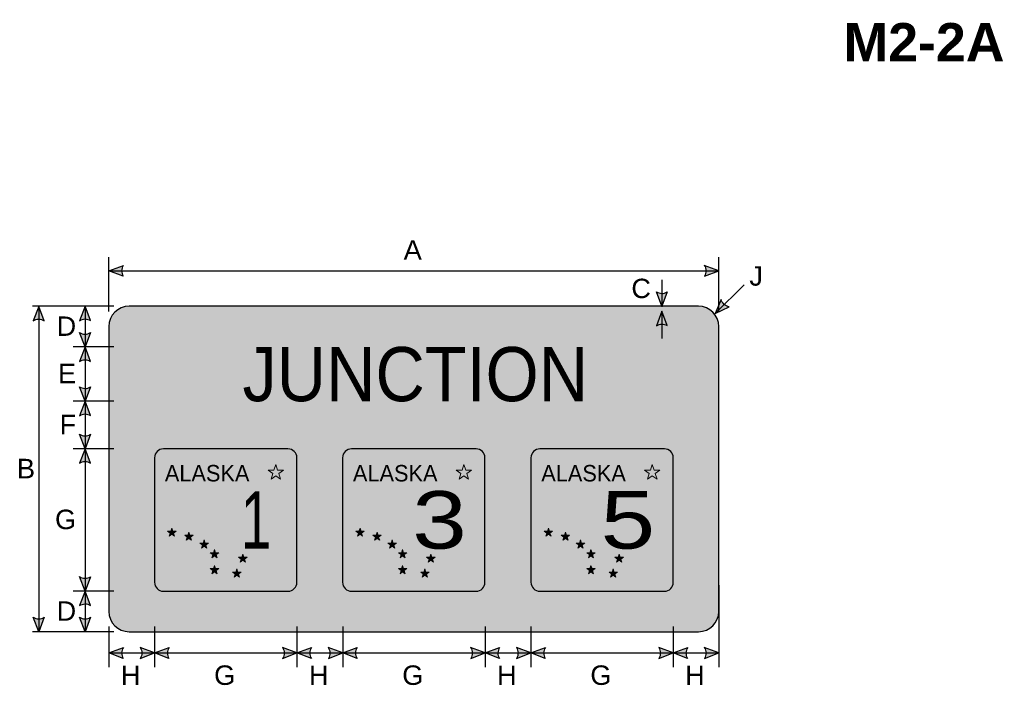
# Model space of a CAD drawing. Header units: feet. Extents: x 15 to 184, y 1 to 246.
import ezdxf
from ezdxf.enums import TextEntityAlignment as Align

# ---------------------------------------------------------------- set-up
doc = ezdxf.new("R2010")
doc.units = ezdxf.units.FT
doc.header["$MEASUREMENT"] = 0
doc.layers.add('Sign', color=7, linetype='Continuous')
doc.styles.add('ARIAL', font='arial.ttf')
doc.styles.add('ARIAL B', font='arialbd.ttf')
doc.styles.add('FHWA SERIES D2000EX B', font='txt')
doc.styles.add('FHWA SERIES D2000EX I', font='txt')
doc.styles.add('FHWA SERIES E2000EX', font='txt')

msp = doc.modelspace()

# ---------------------------------------------------------------- hatches: boundary and pattern name
h = msp.add_hatch(color=256)
h.dxf.hatch_style = 1
edge = h.paths.add_edge_path()
edge.add_line((53.00865238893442, 208.4379889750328), (50.88977228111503, 209.2389322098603))
edge.add_line((50.88977228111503, 209.2389322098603), (53.02818137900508, 210.0301074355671))
edge.add_arc((54.19014814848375, 209.2196757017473), 1.416674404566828, 145.1055563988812, 213.4889293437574)
h = msp.add_hatch(color=256)
h.dxf.hatch_style = 1
edge = h.paths.add_edge_path()
edge.add_line((138.7650718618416, 208.4379889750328), (140.8839519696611, 209.2389322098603))
edge.add_line((140.8839519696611, 209.2389322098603), (138.7455428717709, 210.0301074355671))
edge.add_arc((137.5835761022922, 209.2196757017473), 1.416674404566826, -33.48892934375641, 34.894443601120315, ccw=False)
h = msp.add_hatch(color=256)
h.dxf.hatch_style = 1
edge = h.paths.add_edge_path()
edge.add_line((133.282349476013, 206.1298868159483), (132.4835221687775, 204.0102080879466))
edge.add_line((132.4835221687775, 204.0102080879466), (131.6902123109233, 206.1478261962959))
edge.add_arc((132.49948351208, 207.3106015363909), 1.416674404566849, 235.1627615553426, 303.5461345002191)
h = msp.add_hatch(color=256)
h.dxf.hatch_style = 1
edge = h.paths.add_edge_path()
edge.add_line((141.2459274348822, 205.0045686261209), (140.3689388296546, 202.9160155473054))
edge.add_line((140.3689388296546, 202.9160155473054), (142.4145466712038, 203.9231105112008))
edge.add_arc((142.6261440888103, 205.3238934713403), 1.416674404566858, 193.0266678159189, 261.4100407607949, ccw=False)
h = msp.add_hatch(color=256)
h.dxf.hatch_style = 1
edge = h.paths.add_edge_path()
edge.add_line((41.33184175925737, 201.8686024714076), (40.53301445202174, 203.9882811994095))
edge.add_line((40.53301445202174, 203.9882811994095), (39.73970459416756, 201.8506630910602))
edge.add_arc((40.54897579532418, 200.687887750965), 1.416674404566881, 56.45386549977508, 124.8372384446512, ccw=False)
h = msp.add_hatch(color=256)
h.dxf.hatch_style = 1
edge = h.paths.add_edge_path()
edge.add_line((48.16840428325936, 201.8905293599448), (47.36957697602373, 204.0102080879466))
edge.add_line((47.36957697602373, 204.0102080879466), (46.57626711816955, 201.8725899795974))
edge.add_arc((47.38553831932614, 200.7098146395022), 1.416674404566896, 56.45386549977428, 124.8372384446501, ccw=False)
at = {"true_color": 0xffffff}
h = msp.add_hatch(color=7, dxfattribs=at)
h.dxf.hatch_style = 1
edge = h.paths.add_edge_path()
edge.add_line((133.2804746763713, 201.1402953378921), (132.4816473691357, 203.2599740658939))
edge.add_line((132.4816473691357, 203.2599740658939), (131.6883375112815, 201.1223559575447))
edge.add_arc((132.4976087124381, 199.9595806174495), 1.41667440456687, 56.453865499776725, 124.8372384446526, ccw=False)
h = msp.add_hatch(color=256)
h.dxf.hatch_style = 1
edge = h.paths.add_edge_path()
edge.add_line((48.16840428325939, 200.1196786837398), (47.36957697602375, 197.999999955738))
edge.add_line((47.36957697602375, 197.999999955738), (46.57626711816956, 200.1376180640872))
edge.add_arc((47.38553831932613, 201.3003934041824), 1.416674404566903, 235.1627615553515, 303.5461345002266)
h = msp.add_hatch(color=256)
h.dxf.hatch_style = 1
edge = h.paths.add_edge_path()
edge.add_line((48.16840428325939, 195.8790191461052), (47.36957697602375, 197.998697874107))
edge.add_line((47.36957697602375, 197.998697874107), (46.57626711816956, 195.8610797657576))
edge.add_arc((47.38553831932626, 194.6983044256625), 1.416674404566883, 56.453865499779, 124.83723844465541, ccw=False)
h = msp.add_hatch(color=256)
h.dxf.hatch_style = 1
edge = h.paths.add_edge_path()
edge.add_line((48.16840428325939, 192.1196787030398), (47.36957697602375, 189.9999999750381))
edge.add_line((47.36957697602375, 189.9999999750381), (46.57626711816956, 192.1376180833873))
edge.add_arc((47.38553831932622, 193.3003934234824), 1.416674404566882, 235.1627615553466, 303.5461345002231)
h = msp.add_hatch(color=256)
h.dxf.hatch_style = 1
edge = h.paths.add_edge_path()
edge.add_line((48.16840428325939, 187.8803212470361), (47.36957697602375, 189.999999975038))
edge.add_line((47.36957697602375, 189.999999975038), (46.57626711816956, 187.8623818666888))
edge.add_arc((47.38553831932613, 186.6996065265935), 1.416674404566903, 56.45386549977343, 124.8372384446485, ccw=False)
h = msp.add_hatch(color=256)
h.dxf.hatch_style = 1
edge = h.paths.add_edge_path()
edge.add_line((48.16840428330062, 185.1183766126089), (47.36957697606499, 182.998697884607))
edge.add_line((47.36957697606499, 182.998697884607), (46.57626711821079, 185.1363159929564))
edge.add_arc((47.38553831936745, 186.2990913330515), 1.416674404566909, 235.1627615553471, 303.5461345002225)
h = msp.add_hatch(color=256)
h.dxf.hatch_style = 1
edge = h.paths.add_edge_path()
edge.add_line((48.16840428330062, 180.8790191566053), (47.36957697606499, 182.998697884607))
edge.add_line((47.36957697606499, 182.998697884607), (46.57626711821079, 180.8610797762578))
edge.add_arc((47.38553831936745, 179.6983044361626), 1.416674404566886, 56.453865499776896, 124.83723844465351, ccw=False)
h = msp.add_hatch(color=256)
h.dxf.hatch_style = 1
edge = h.paths.add_edge_path()
edge.add_line((48.16840428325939, 164.1170745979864), (47.36957697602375, 161.9973958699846))
edge.add_line((47.36957697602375, 161.9973958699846), (46.57626711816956, 164.1350139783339))
edge.add_arc((47.38553831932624, 165.297789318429), 1.416674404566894, 235.1627615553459, 303.5461345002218)
h = msp.add_hatch(color=256)
h.dxf.hatch_style = 1
edge = h.paths.add_edge_path()
edge.add_line((48.16840428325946, 159.8725088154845), (47.36957697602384, 161.9921875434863))
edge.add_line((47.36957697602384, 161.9921875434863), (46.57626711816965, 159.854569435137))
edge.add_arc((47.38553831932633, 158.6917940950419), 1.416674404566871, 56.45386549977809, 124.8372384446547, ccw=False)
h = msp.add_hatch(color=256)
h.dxf.hatch_style = 1
edge = h.paths.add_edge_path()
edge.add_line((41.33184175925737, 158.1298868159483), (40.53301445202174, 156.0102080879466))
edge.add_line((40.53301445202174, 156.0102080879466), (39.73970459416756, 158.1478261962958))
edge.add_arc((40.54897579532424, 159.3106015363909), 1.416674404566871, 235.1627615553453, 303.5461345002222)
h = msp.add_hatch(color=256)
h.dxf.hatch_style = 1
edge = h.paths.add_edge_path()
edge.add_line((48.16840428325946, 158.1298868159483), (47.36957697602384, 156.0102080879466))
edge.add_line((47.36957697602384, 156.0102080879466), (46.57626711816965, 158.1478261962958))
edge.add_arc((47.38553831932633, 159.3106015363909), 1.416674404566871, 235.1627615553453, 303.5461345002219)
h = msp.add_hatch(color=256)
h.dxf.hatch_style = 1
edge = h.paths.add_edge_path()
edge.add_line((53.01129556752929, 152.0779629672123), (50.89241545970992, 152.8789062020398))
edge.add_line((50.89241545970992, 152.8789062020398), (53.03082455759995, 153.6700814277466))
edge.add_arc((54.19279132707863, 152.8596496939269), 1.416674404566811, 145.1055563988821, 213.4889293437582)
h = msp.add_hatch(color=256)
h.dxf.hatch_style = 1
edge = h.paths.add_edge_path()
edge.add_line((55.52353535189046, 152.0779629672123), (57.64241545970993, 152.8789062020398))
edge.add_line((57.64241545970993, 152.8789062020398), (55.50400636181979, 153.6700814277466))
edge.add_arc((54.34203959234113, 152.8596496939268), 1.416674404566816, -33.48892934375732, 34.89444360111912, ccw=False)
h = msp.add_hatch(color=256)
h.dxf.hatch_style = 1
edge = h.paths.add_edge_path()
edge.add_line((59.7612955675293, 152.0779629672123), (57.64241545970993, 152.8789062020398))
edge.add_line((57.64241545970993, 152.8789062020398), (59.78082455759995, 153.6700814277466))
edge.add_arc((60.94279132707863, 152.8596496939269), 1.416674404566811, 145.1055563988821, 213.4889293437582)
h = msp.add_hatch(color=256)
h.dxf.hatch_style = 1
edge = h.paths.add_edge_path()
edge.add_line((76.53134778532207, 152.0779499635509), (78.65022789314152, 152.8788931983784))
edge.add_line((78.65022789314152, 152.8788931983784), (76.51181879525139, 153.6700684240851))
edge.add_arc((75.34985202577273, 152.8596366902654), 1.416674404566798, -33.48892934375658, 34.894443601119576, ccw=False)
h = msp.add_hatch(color=256)
h.dxf.hatch_style = 1
edge = h.paths.add_edge_path()
edge.add_line((80.76650387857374, 152.0779369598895), (78.64762377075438, 152.878880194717))
edge.add_line((78.64762377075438, 152.878880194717), (80.7860328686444, 153.6700554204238))
edge.add_arc((81.94799963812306, 152.8596236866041), 1.416674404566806, 145.105556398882, 213.4889293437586)
h = msp.add_hatch(color=256)
h.dxf.hatch_style = 1
edge = h.paths.add_edge_path()
edge.add_line((83.28134778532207, 152.0779499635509), (85.4002278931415, 152.8788931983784))
edge.add_line((85.4002278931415, 152.8788931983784), (83.26181879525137, 153.6700684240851))
edge.add_arc((82.09985202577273, 152.8596366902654), 1.416674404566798, -33.48892934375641, 34.894443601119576, ccw=False)
h = msp.add_hatch(color=256)
h.dxf.hatch_style = 1
edge = h.paths.add_edge_path()
edge.add_line((87.52431631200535, 152.077923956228), (85.40543620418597, 152.8788671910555))
edge.add_line((85.40543620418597, 152.8788671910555), (87.543845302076, 153.6700424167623))
edge.add_arc((88.70581207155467, 152.8596106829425), 1.416674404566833, 145.1055563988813, 213.4889293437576)
h = msp.add_hatch(color=256)
h.dxf.hatch_style = 1
edge = h.paths.add_edge_path()
edge.add_line((104.2865560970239, 152.077949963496), (106.4054362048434, 152.8788931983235))
edge.add_line((106.4054362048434, 152.8788931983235), (104.2670271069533, 153.6700684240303))
edge.add_arc((103.1050603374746, 152.8596366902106), 1.416674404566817, -33.488929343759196, 34.8944436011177, ccw=False)
h = msp.add_hatch(color=256)
h.dxf.hatch_style = 1
edge = h.paths.add_edge_path()
edge.add_line((108.5282225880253, 152.077923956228), (106.4093424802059, 152.8788671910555))
edge.add_line((106.4093424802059, 152.8788671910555), (108.5477515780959, 153.6700424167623))
edge.add_arc((109.7097183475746, 152.8596106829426), 1.416674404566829, 145.1055563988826, 213.4889293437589)
h = msp.add_hatch(color=256)
h.dxf.hatch_style = 1
edge = h.paths.add_edge_path()
edge.add_line((111.0365560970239, 152.077949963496), (113.1554362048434, 152.8788931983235))
edge.add_line((113.1554362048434, 152.8788931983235), (111.0170271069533, 153.6700684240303))
edge.add_arc((109.8550603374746, 152.8596366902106), 1.416674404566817, -33.488929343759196, 34.8944436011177, ccw=False)
h = msp.add_hatch(color=256)
h.dxf.hatch_style = 1
edge = h.paths.add_edge_path()
edge.add_line((115.2795246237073, 152.0779239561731), (113.1606445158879, 152.8788671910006))
edge.add_line((113.1606445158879, 152.8788671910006), (115.2990536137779, 153.6700424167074))
edge.add_arc((116.4610203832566, 152.8596106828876), 1.416674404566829, 145.1055563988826, 213.4889293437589)
h = msp.add_hatch(color=256)
h.dxf.hatch_style = 1
edge = h.paths.add_edge_path()
edge.add_line((132.0391602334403, 152.0779369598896), (134.1580403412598, 152.8788801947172))
edge.add_line((134.1580403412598, 152.8788801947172), (132.0196312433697, 153.670055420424))
edge.add_arc((130.8576644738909, 152.8596236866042), 1.41667440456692, -33.488929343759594, 34.89444360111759, ccw=False)
h = msp.add_hatch(color=256)
h.dxf.hatch_style = 1
edge = h.paths.add_edge_path()
edge.add_line((136.2769204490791, 152.0779369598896), (134.1580403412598, 152.8788801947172))
edge.add_line((134.1580403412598, 152.8788801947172), (136.2964494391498, 153.670055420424))
edge.add_arc((137.4584162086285, 152.8596236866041), 1.416674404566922, 145.1055563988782, 213.4889293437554)
h = msp.add_hatch(color=256)
h.dxf.hatch_style = 1
edge = h.paths.add_edge_path()
edge.add_line((138.7708921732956, 152.0779369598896), (140.889772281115, 152.8788801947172))
edge.add_line((140.889772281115, 152.8788801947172), (138.7513631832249, 153.670055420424))
edge.add_arc((137.5893964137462, 152.8596236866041), 1.416674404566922, -33.48892934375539, 34.89444360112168, ccw=False)
at = {"layer": 'Sign', "true_color": 0xffffff}
h = msp.add_hatch(color=7, dxfattribs=at)
edge = h.paths.add_edge_path(flags=0)
edge.add_spline(control_points=[(53.88977228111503, 204.0102080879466), (53.88977228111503, 204.0102080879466), (137.8897722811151, 204.0102080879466), (137.8897722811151, 204.0102080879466), (139.5455173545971, 204.0102080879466), (140.889772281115, 202.6659531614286), (140.889772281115, 201.0102080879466), (140.889772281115, 201.0102080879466), (140.889772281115, 159.0102080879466), (140.889772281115, 159.0102080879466), (140.889772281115, 157.3544630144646), (139.5455173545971, 156.0102080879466), (137.8897722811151, 156.0102080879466), (137.8897722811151, 156.0102080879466), (53.88977228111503, 156.0102080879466), (53.88977228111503, 156.0102080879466), (52.23402720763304, 156.0102080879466), (50.88977228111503, 157.3544630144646), (50.88977228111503, 159.0102080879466), (50.88977228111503, 159.0102080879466), (50.88977228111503, 201.0102080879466), (50.88977228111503, 201.0102080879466), (50.88977228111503, 202.6659531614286), (52.23402720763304, 204.0102080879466), (53.88977228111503, 204.0102080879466)], knot_values=[0, 0, 0, 0, 1, 1, 1, 2, 2, 2, 3, 3, 3, 4, 4, 4, 5, 5, 5, 6, 6, 6, 7, 7, 7, 8, 8, 8, 8], degree=3, periodic=0)
at = {"layer": 'Sign', "true_color": 0x00773b}
h = msp.add_hatch(color=116, dxfattribs=at)
edge = h.paths.add_edge_path(flags=0)
edge.add_spline(control_points=[(54.13977228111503, 203.2602080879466), (54.13977228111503, 203.2602080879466), (137.6397722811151, 203.2602080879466), (137.6397722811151, 203.2602080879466), (139.01955984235, 203.2602080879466), (140.1397722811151, 202.1399956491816), (140.1397722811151, 200.7602080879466), (140.1397722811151, 200.7602080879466), (140.1397722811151, 159.2602080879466), (140.1397722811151, 159.2602080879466), (140.1397722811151, 157.8804205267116), (139.01955984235, 156.7602080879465), (137.6397722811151, 156.7602080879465), (137.6397722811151, 156.7602080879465), (54.13977228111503, 156.7602080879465), (54.13977228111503, 156.7602080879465), (52.75998471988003, 156.7602080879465), (51.63977228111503, 157.8804205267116), (51.63977228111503, 159.2602080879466), (51.63977228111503, 159.2602080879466), (51.63977228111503, 200.7602080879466), (51.63977228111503, 200.7602080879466), (51.63977228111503, 202.1399956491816), (52.75998471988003, 203.2602080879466), (54.13977228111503, 203.2602080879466)], knot_values=[0, 0, 0, 0, 1, 1, 1, 2, 2, 2, 3, 3, 3, 4, 4, 4, 5, 5, 5, 6, 6, 6, 7, 7, 7, 8, 8, 8, 8], degree=3, periodic=0)
at = {"layer": 'Sign', "true_color": 0x000000}
h = msp.add_hatch(color=18, dxfattribs=at)
edge = h.paths.add_edge_path(flags=0)
edge.add_spline(control_points=[(58.94500877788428, 182.978175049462), (58.94500877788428, 182.978175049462), (77.32000877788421, 182.978175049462), (77.32000877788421, 182.978175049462), (78.0443972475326, 182.978175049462), (78.63250877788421, 182.3900635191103), (78.63250877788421, 181.665675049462), (78.63250877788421, 181.665675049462), (78.63250877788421, 163.2906750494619), (78.63250877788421, 163.2906750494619), (78.63250877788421, 162.5662865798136), (78.0443972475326, 161.978175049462), (77.32000877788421, 161.978175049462), (77.32000877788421, 161.978175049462), (58.94500877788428, 161.978175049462), (58.94500877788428, 161.978175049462), (58.2206203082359, 161.978175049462), (57.63250877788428, 162.5662865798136), (57.63250877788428, 163.2906750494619), (57.63250877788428, 163.2906750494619), (57.63250877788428, 181.665675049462), (57.63250877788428, 181.665675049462), (57.63250877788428, 182.3900635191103), (58.2206203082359, 182.978175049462), (58.94500877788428, 182.978175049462)], knot_values=[0, 0, 0, 0, 1, 1, 1, 2, 2, 2, 3, 3, 3, 4, 4, 4, 5, 5, 5, 6, 6, 6, 7, 7, 7, 8, 8, 8, 8], degree=3, periodic=0)
at = {"layer": 'Sign', "true_color": 0xffffff}
h = msp.add_hatch(color=7, dxfattribs=at)
edge = h.paths.add_edge_path(flags=0)
edge.add_spline(control_points=[(59.25125877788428, 182.321925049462), (59.25125877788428, 182.321925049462), (77.0137587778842, 182.321925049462), (77.0137587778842, 182.321925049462), (77.54497698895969, 182.321925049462), (77.97625877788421, 181.8906432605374), (77.97625877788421, 181.359425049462), (77.97625877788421, 181.359425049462), (77.97625877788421, 163.596925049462), (77.97625877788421, 163.596925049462), (77.97625877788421, 163.0657068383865), (77.54497698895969, 162.634425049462), (77.0137587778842, 162.634425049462), (77.0137587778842, 162.634425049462), (59.25125877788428, 162.634425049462), (59.25125877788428, 162.634425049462), (58.72004056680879, 162.634425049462), (58.28875877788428, 163.0657068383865), (58.28875877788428, 163.596925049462), (58.28875877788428, 163.596925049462), (58.28875877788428, 181.359425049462), (58.28875877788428, 181.359425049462), (58.28875877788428, 181.8906432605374), (58.72004056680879, 182.321925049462), (59.25125877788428, 182.321925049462)], knot_values=[0, 0, 0, 0, 1, 1, 1, 2, 2, 2, 3, 3, 3, 4, 4, 4, 5, 5, 5, 6, 6, 6, 7, 7, 7, 8, 8, 8, 8], degree=3, periodic=0)
at = {"layer": 'Sign', "true_color": 0x000000}
h = msp.add_hatch(color=18, dxfattribs=at)
edge = h.paths.add_edge_path(flags=0)
edge.add_spline(control_points=[(86.69500874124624, 182.978175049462), (86.69500874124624, 182.978175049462), (105.0700087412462, 182.978175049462), (105.0700087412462, 182.978175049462), (105.7943972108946, 182.978175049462), (106.3825087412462, 182.3900635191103), (106.3825087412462, 181.665675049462), (106.3825087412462, 181.665675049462), (106.3825087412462, 163.2906750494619), (106.3825087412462, 163.2906750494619), (106.3825087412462, 162.5662865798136), (105.7943972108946, 161.978175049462), (105.0700087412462, 161.978175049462), (105.0700087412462, 161.978175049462), (86.69500874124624, 161.978175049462), (86.69500874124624, 161.978175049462), (85.97062027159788, 161.978175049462), (85.38250874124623, 162.5662865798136), (85.38250874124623, 163.2906750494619), (85.38250874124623, 163.2906750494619), (85.38250874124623, 181.665675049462), (85.38250874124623, 181.665675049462), (85.38250874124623, 182.3900635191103), (85.97062027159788, 182.978175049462), (86.69500874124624, 182.978175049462)], knot_values=[0, 0, 0, 0, 1, 1, 1, 2, 2, 2, 3, 3, 3, 4, 4, 4, 5, 5, 5, 6, 6, 6, 7, 7, 7, 8, 8, 8, 8], degree=3, periodic=0)
at = {"layer": 'Sign', "true_color": 0xffffff}
h = msp.add_hatch(color=7, dxfattribs=at)
edge = h.paths.add_edge_path(flags=0)
edge.add_spline(control_points=[(87.00125874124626, 182.321925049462), (87.00125874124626, 182.321925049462), (104.7637587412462, 182.321925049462), (104.7637587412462, 182.321925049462), (105.2949769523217, 182.321925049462), (105.7262587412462, 181.8906432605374), (105.7262587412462, 181.359425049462), (105.7262587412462, 181.359425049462), (105.7262587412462, 163.596925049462), (105.7262587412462, 163.596925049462), (105.7262587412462, 163.0657068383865), (105.2949769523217, 162.634425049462), (104.7637587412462, 162.634425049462), (104.7637587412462, 162.634425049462), (87.00125874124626, 162.634425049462), (87.00125874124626, 162.634425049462), (86.47004053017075, 162.634425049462), (86.03875874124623, 163.0657068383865), (86.03875874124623, 163.596925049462), (86.03875874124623, 163.596925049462), (86.03875874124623, 181.359425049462), (86.03875874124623, 181.359425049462), (86.03875874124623, 181.8906432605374), (86.47004053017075, 182.321925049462), (87.00125874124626, 182.321925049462)], knot_values=[0, 0, 0, 0, 1, 1, 1, 2, 2, 2, 3, 3, 3, 4, 4, 4, 5, 5, 5, 6, 6, 6, 7, 7, 7, 8, 8, 8, 8], degree=3, periodic=0)
at = {"layer": 'Sign', "true_color": 0x000000}
h = msp.add_hatch(color=18, dxfattribs=at)
edge = h.paths.add_edge_path(flags=0)
edge.add_spline(control_points=[(114.4866753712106, 182.9781750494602), (114.4866753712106, 182.9781750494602), (132.8616753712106, 182.9781750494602), (132.8616753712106, 182.9781750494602), (133.586063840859, 182.9781750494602), (134.1741753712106, 182.3900635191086), (134.1741753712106, 181.6656750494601), (134.1741753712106, 181.6656750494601), (134.1741753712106, 163.2906750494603), (134.1741753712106, 163.2906750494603), (134.1741753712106, 162.5662865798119), (133.586063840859, 161.9781750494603), (132.8616753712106, 161.9781750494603), (132.8616753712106, 161.9781750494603), (114.4866753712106, 161.9781750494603), (114.4866753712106, 161.9781750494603), (113.7622869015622, 161.9781750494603), (113.1741753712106, 162.5662865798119), (113.1741753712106, 163.2906750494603), (113.1741753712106, 163.2906750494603), (113.1741753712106, 181.6656750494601), (113.1741753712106, 181.6656750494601), (113.1741753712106, 182.3900635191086), (113.7622869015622, 182.9781750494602), (114.4866753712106, 182.9781750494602)], knot_values=[0, 0, 0, 0, 1, 1, 1, 2, 2, 2, 3, 3, 3, 4, 4, 4, 5, 5, 5, 6, 6, 6, 7, 7, 7, 8, 8, 8, 8], degree=3, periodic=0)
at = {"layer": 'Sign', "true_color": 0xffffff}
h = msp.add_hatch(color=7, dxfattribs=at)
edge = h.paths.add_edge_path(flags=0)
edge.add_spline(control_points=[(114.7929253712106, 182.3219250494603), (114.7929253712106, 182.3219250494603), (132.5554253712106, 182.3219250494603), (132.5554253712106, 182.3219250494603), (133.0866435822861, 182.3219250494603), (133.5179253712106, 181.8906432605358), (133.5179253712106, 181.3594250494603), (133.5179253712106, 181.3594250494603), (133.5179253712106, 163.5969250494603), (133.5179253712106, 163.5969250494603), (133.5179253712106, 163.0657068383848), (133.0866435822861, 162.6344250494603), (132.5554253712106, 162.6344250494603), (132.5554253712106, 162.6344250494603), (114.7929253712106, 162.6344250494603), (114.7929253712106, 162.6344250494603), (114.2617071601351, 162.6344250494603), (113.8304253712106, 163.0657068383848), (113.8304253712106, 163.5969250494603), (113.8304253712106, 163.5969250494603), (113.8304253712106, 181.3594250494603), (113.8304253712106, 181.3594250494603), (113.8304253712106, 181.8906432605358), (114.2617071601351, 182.3219250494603), (114.7929253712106, 182.3219250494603)], knot_values=[0, 0, 0, 0, 1, 1, 1, 2, 2, 2, 3, 3, 3, 4, 4, 4, 5, 5, 5, 6, 6, 6, 7, 7, 7, 8, 8, 8, 8], degree=3, periodic=0)
at = {"layer": 'Sign', "true_color": 0x000000}
for points in [[(75.52430362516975, 180.6756054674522), (75.79360262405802, 179.8452404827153), (76.66654461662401, 179.8457265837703), (75.9600385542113, 179.3330111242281), (76.23025477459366, 178.5029441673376), (75.52431101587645, 179.01643357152), (74.8183718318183, 178.5029378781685), (75.08858065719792, 179.3330072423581), (74.38207002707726, 179.8457164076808), (75.25501202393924, 179.8452380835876)], [(103.2743035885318, 180.6756054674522), (103.5436025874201, 179.8452404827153), (104.4165445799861, 179.8457265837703), (103.7100385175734, 179.3330111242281), (103.9802547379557, 178.5029441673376), (103.2743109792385, 179.01643357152), (102.5683717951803, 178.5029378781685), (102.83858062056, 179.3330072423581), (102.1320699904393, 179.8457164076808), (103.0050119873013, 179.8452380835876)], [(131.0659702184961, 180.6756054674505), (131.3352692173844, 179.8452404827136), (132.2082112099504, 179.8457265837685), (131.5017051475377, 179.3330111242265), (131.77192136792, 178.502944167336), (131.0659776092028, 179.0164335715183), (130.3600384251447, 178.5029378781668), (130.6302472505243, 179.3330072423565), (129.9237366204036, 179.8457164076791), (130.7966786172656, 179.845238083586)], [(60.19739203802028, 171.2982112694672), (60.34639666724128, 170.8387657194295), (60.8294003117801, 170.8390346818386), (60.43848659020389, 170.5553463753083), (60.58799872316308, 170.0960657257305), (60.19739612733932, 170.3801822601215), (59.80679606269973, 170.0960622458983), (59.95630410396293, 170.555344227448), (59.56538785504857, 170.8390290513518), (60.04839150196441, 170.838764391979)], [(62.70904482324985, 170.6957860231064), (62.85804945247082, 170.2363404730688), (63.34105309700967, 170.2366094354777), (62.95013937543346, 169.9529211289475), (63.09965150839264, 169.4936404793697), (62.70904891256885, 169.7777570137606), (62.3184488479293, 169.4936369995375), (62.46795688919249, 169.9529189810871), (62.07704064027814, 170.236603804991), (62.56004428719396, 170.2363391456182)], [(87.94739200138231, 171.2982112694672), (88.0963966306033, 170.8387657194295), (88.57940027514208, 170.8390346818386), (88.18848655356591, 170.5553463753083), (88.33799868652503, 170.0960657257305), (87.94739609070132, 170.3801822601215), (87.55679602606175, 170.0960622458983), (87.70630406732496, 170.555344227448), (87.31538781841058, 170.8390290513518), (87.79839146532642, 170.838764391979)], [(90.45904478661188, 170.6957860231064), (90.60804941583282, 170.2363404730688), (91.09105306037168, 170.2366094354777), (90.7001393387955, 169.9529211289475), (90.84965147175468, 169.4936404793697), (90.45904887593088, 169.7777570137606), (90.0684488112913, 169.4936369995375), (90.2179568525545, 169.9529189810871), (89.82704060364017, 170.236603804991), (90.31004425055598, 170.2363391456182)], [(115.7390586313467, 171.2982112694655), (115.8880632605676, 170.838765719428), (116.3710669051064, 170.8390346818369), (115.9801531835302, 170.5553463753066), (116.1296653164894, 170.0960657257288), (115.7390627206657, 170.3801822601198), (115.3484626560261, 170.0960622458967), (115.4979706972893, 170.5553442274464), (115.1070544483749, 170.8390290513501), (115.5900580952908, 170.8387643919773)], [(118.2507114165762, 170.6957860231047), (118.3997160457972, 170.2363404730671), (118.882719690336, 170.236609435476), (118.4918059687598, 169.9529211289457), (118.641318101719, 169.493640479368), (118.2507155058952, 169.7777570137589), (117.8601154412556, 169.4936369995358), (118.0096234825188, 169.9529189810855), (117.6187072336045, 170.2366038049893), (118.1017108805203, 170.2363391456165)], [(64.95631846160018, 169.5456395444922), (65.10532309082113, 169.0861939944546), (65.58832673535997, 169.0864629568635), (65.19741301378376, 168.8027746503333), (65.34692514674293, 168.3434940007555), (64.95632255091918, 168.6276105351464), (64.5657224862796, 168.3434905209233), (64.7152305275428, 168.802772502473), (64.32431427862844, 169.0864573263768), (64.80731792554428, 169.086192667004)], [(92.7063184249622, 169.5456395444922), (92.85532305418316, 169.0861939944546), (93.33832669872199, 169.0864629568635), (92.9474129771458, 168.8027746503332), (93.09692511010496, 168.3434940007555), (92.7063225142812, 168.6276105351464), (92.31572244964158, 168.3434905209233), (92.46523049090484, 168.802772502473), (92.07431424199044, 169.0864573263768), (92.55731788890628, 169.086192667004)], [(120.4979850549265, 169.5456395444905), (120.6469896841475, 169.0861939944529), (121.1299933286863, 169.0864629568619), (120.7390796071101, 168.8027746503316), (120.8885917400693, 168.3434940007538), (120.4979891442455, 168.6276105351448), (120.107389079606, 168.3434905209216), (120.2568971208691, 168.8027725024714), (119.8659808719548, 169.0864573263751), (120.3489845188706, 169.0861926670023)], [(66.48984710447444, 168.1192072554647), (66.63885173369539, 167.6597617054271), (67.12185537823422, 167.6600306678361), (66.73094165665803, 167.3763423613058), (66.88045378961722, 166.917061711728), (66.48985119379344, 167.201178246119), (66.09925112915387, 166.9170582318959), (66.24875917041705, 167.3763402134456), (65.85784292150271, 167.6600250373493), (66.34084656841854, 167.6597603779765)], [(70.66136631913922, 167.4532730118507), (70.81037094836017, 166.9938274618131), (71.29337459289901, 166.994096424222), (70.90246087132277, 166.7104081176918), (71.05197300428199, 166.251127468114), (70.66137040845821, 166.5352440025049), (70.27077034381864, 166.2511239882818), (70.42027838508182, 166.7104059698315), (70.02936213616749, 166.9940907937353), (70.51236578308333, 166.9938261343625)], [(94.23984706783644, 168.1192072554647), (94.3888516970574, 167.6597617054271), (94.87185534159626, 167.6600306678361), (94.48094162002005, 167.3763423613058), (94.63045375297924, 166.917061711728), (94.23985115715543, 167.201178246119), (93.84925109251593, 166.9170582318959), (93.99875913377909, 167.3763402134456), (93.60784288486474, 167.6600250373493), (94.09084653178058, 167.6597603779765)], [(98.41136628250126, 167.4532730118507), (98.56037091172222, 166.9938274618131), (99.04337455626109, 166.994096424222), (98.65246083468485, 166.7104081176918), (98.80197296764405, 166.251127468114), (98.4113703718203, 166.5352440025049), (98.02077030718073, 166.2511239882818), (98.17027834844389, 166.7104059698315), (97.77936209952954, 166.9940907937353), (98.26236574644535, 166.9938261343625)], [(122.0315136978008, 168.119207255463), (122.1805183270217, 167.6597617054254), (122.6635219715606, 167.6600306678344), (122.2726082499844, 167.3763423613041), (122.4221203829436, 166.9170617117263), (122.0315177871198, 167.2011782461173), (121.6409177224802, 166.9170582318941), (121.7904257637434, 167.3763402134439), (121.3995095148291, 167.6600250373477), (121.8825131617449, 167.6597603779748)], [(126.2030329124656, 167.453273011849), (126.3520375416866, 166.9938274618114), (126.8350411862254, 166.9940964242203), (126.4441274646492, 166.7104081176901), (126.5936395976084, 166.2511274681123), (126.2030370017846, 166.5352440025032), (125.812436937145, 166.2511239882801), (125.9619449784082, 166.7104059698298), (125.5710287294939, 166.9940907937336), (126.0540323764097, 166.9938261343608)], [(66.48984710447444, 165.7653661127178), (66.63885173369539, 165.3059205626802), (67.12185537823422, 165.3061895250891), (66.73094165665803, 165.0225012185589), (66.88045378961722, 164.5632205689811), (66.48985119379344, 164.847337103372), (66.09925112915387, 164.5632170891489), (66.24875917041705, 165.0224990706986), (65.85784292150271, 165.3061838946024), (66.34084656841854, 165.3059192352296)], [(94.23984706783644, 165.7653661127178), (94.3888516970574, 165.3059205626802), (94.87185534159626, 165.3061895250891), (94.48094162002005, 165.0225012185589), (94.63045375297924, 164.5632205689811), (94.23985115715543, 164.847337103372), (93.84925109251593, 164.5632170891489), (93.99875913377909, 165.0224990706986), (93.60784288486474, 165.3061838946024), (94.09084653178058, 165.3059192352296)], [(122.0315136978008, 165.7653661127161), (122.1805183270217, 165.3059205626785), (122.6635219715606, 165.3061895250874), (122.2726082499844, 165.0225012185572), (122.4221203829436, 164.5632205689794), (122.0315177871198, 164.8473371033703), (121.6409177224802, 164.5632170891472), (121.7904257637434, 165.0224990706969), (121.3995095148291, 165.3061838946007), (121.8825131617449, 165.3059192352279)], [(69.7803336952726, 165.2663426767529), (69.92933832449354, 164.8068971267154), (70.41234196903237, 164.8071660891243), (70.02142824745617, 164.523477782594), (70.17094038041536, 164.0641971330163), (69.7803377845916, 164.3483136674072), (69.38973771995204, 164.064193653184), (69.53924576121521, 164.5234756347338), (69.14832951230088, 164.8071604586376), (69.6313331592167, 164.8068957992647)], [(97.53033365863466, 165.2663426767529), (97.67933828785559, 164.8068971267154), (98.16234193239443, 164.8071660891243), (97.7714282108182, 164.523477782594), (97.9209403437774, 164.0641971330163), (97.53033774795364, 164.3483136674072), (97.13973768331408, 164.064193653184), (97.28924572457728, 164.5234756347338), (96.89832947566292, 164.8071604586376), (97.38133312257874, 164.8068957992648)], [(125.322000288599, 165.2663426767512), (125.4710049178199, 164.8068971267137), (125.9540085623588, 164.8071660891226), (125.5630948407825, 164.5234777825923), (125.7126069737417, 164.0641971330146), (125.322004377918, 164.3483136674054), (124.9314043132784, 164.0641936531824), (125.0809123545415, 164.5234756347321), (124.6899961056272, 164.8071604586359), (125.1729997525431, 164.8068957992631)]]:
    msp.add_hatch(color=18, dxfattribs=at).paths.add_polyline_path(points, flags=0)

# ---------------------------------------------------------------- linework, layer by layer
for points in [[(53.00865238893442, 208.4379889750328), (50.88977228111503, 209.2389322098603), (53.02818137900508, 210.0301074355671, 0.307560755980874), (53.00865238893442, 208.4379889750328, 4.141293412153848)], [(138.7650718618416, 208.4379889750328), (140.8839519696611, 209.2389322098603), (138.7455428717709, 210.0301074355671, -0.307560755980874), (138.7650718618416, 208.4379889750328, -4.141293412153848)], [(133.282349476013, 206.1298868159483), (132.4835221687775, 204.0102080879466), (131.6902123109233, 206.1478261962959, 0.307560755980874), (133.282349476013, 206.1298868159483, 4.141293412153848)], [(141.2459274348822, 205.0045686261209), (140.3689388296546, 202.9160155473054), (142.4145466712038, 203.9231105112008, -0.307560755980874), (141.2459274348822, 205.0045686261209, -4.141293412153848)], [(41.33184175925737, 201.8686024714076), (40.53301445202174, 203.9882811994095), (39.73970459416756, 201.8506630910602, -0.307560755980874), (41.33184175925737, 201.8686024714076, -4.141293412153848)], [(48.16840428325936, 201.8905293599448), (47.36957697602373, 204.0102080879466), (46.57626711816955, 201.8725899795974, -0.307560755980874), (48.16840428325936, 201.8905293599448, -4.141293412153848)], [(48.16840428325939, 200.1196786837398), (47.36957697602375, 197.999999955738), (46.57626711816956, 200.1376180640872, 0.307560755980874), (48.16840428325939, 200.1196786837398, 4.141293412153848)], [(48.16840428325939, 195.8790191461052), (47.36957697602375, 197.998697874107), (46.57626711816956, 195.8610797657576, -0.307560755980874), (48.16840428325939, 195.8790191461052, -4.141293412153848)], [(48.16840428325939, 192.1196787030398), (47.36957697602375, 189.9999999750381), (46.57626711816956, 192.1376180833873, 0.307560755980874), (48.16840428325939, 192.1196787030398, 4.141293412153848)], [(48.16840428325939, 187.8803212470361), (47.36957697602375, 189.999999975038), (46.57626711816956, 187.8623818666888, -0.307560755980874), (48.16840428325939, 187.8803212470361, -4.141293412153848)], [(48.16840428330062, 185.1183766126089), (47.36957697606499, 182.998697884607), (46.57626711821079, 185.1363159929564, 0.307560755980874), (48.16840428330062, 185.1183766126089, 4.141293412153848)], [(48.16840428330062, 180.8790191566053), (47.36957697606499, 182.998697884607), (46.57626711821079, 180.8610797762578, -0.307560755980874), (48.16840428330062, 180.8790191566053, -4.141293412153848)], [(48.16840428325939, 164.1170745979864), (47.36957697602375, 161.9973958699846), (46.57626711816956, 164.1350139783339, 0.307560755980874), (48.16840428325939, 164.1170745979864, 4.141293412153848)], [(48.16840428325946, 159.8725088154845), (47.36957697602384, 161.9921875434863), (46.57626711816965, 159.854569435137, -0.307560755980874), (48.16840428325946, 159.8725088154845, -4.141293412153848)], [(41.33184175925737, 158.1298868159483), (40.53301445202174, 156.0102080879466), (39.73970459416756, 158.1478261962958, 0.307560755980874), (41.33184175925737, 158.1298868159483, 4.141293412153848)], [(48.16840428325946, 158.1298868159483), (47.36957697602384, 156.0102080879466), (46.57626711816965, 158.1478261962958, 0.307560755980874), (48.16840428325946, 158.1298868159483, 4.141293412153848)], [(53.01129556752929, 152.0779629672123), (50.89241545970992, 152.8789062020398), (53.03082455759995, 153.6700814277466, 0.307560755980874), (53.01129556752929, 152.0779629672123, 4.141293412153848)], [(55.52353535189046, 152.0779629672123), (57.64241545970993, 152.8789062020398), (55.50400636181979, 153.6700814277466, -0.307560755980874), (55.52353535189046, 152.0779629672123, -4.141293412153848)], [(59.7612955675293, 152.0779629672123), (57.64241545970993, 152.8789062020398), (59.78082455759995, 153.6700814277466, 0.307560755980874), (59.7612955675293, 152.0779629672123, 4.141293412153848)], [(76.53134778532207, 152.0779499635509), (78.65022789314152, 152.8788931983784), (76.51181879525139, 153.6700684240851, -0.307560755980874), (76.53134778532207, 152.0779499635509, -4.141293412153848)], [(80.76650387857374, 152.0779369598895), (78.64762377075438, 152.878880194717), (80.7860328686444, 153.6700554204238, 0.307560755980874), (80.76650387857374, 152.0779369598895, 4.141293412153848)], [(83.28134778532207, 152.0779499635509), (85.4002278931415, 152.8788931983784), (83.26181879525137, 153.6700684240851, -0.307560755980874), (83.28134778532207, 152.0779499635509, -4.141293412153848)], [(87.52431631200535, 152.077923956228), (85.40543620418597, 152.8788671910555), (87.543845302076, 153.6700424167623, 0.307560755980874), (87.52431631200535, 152.077923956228, 4.141293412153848)], [(104.2865560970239, 152.077949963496), (106.4054362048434, 152.8788931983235), (104.2670271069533, 153.6700684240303, -0.307560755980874), (104.2865560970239, 152.077949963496, -4.141293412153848)], [(108.5282225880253, 152.077923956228), (106.4093424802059, 152.8788671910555), (108.5477515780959, 153.6700424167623, 0.307560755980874), (108.5282225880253, 152.077923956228, 4.141293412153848)], [(111.0365560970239, 152.077949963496), (113.1554362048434, 152.8788931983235), (111.0170271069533, 153.6700684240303, -0.307560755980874), (111.0365560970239, 152.077949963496, -4.141293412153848)], [(115.2795246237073, 152.0779239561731), (113.1606445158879, 152.8788671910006), (115.2990536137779, 153.6700424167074, 0.307560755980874), (115.2795246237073, 152.0779239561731, 4.141293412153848)], [(132.0391602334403, 152.0779369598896), (134.1580403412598, 152.8788801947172), (132.0196312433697, 153.670055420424, -0.307560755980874), (132.0391602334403, 152.0779369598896, -4.141293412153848)], [(136.2769204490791, 152.0779369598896), (134.1580403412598, 152.8788801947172), (136.2964494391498, 153.670055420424, 0.307560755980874), (136.2769204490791, 152.0779369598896, 4.141293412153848)], [(138.7708921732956, 152.0779369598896), (140.889772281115, 152.8788801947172), (138.7513631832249, 153.670055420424, -0.307560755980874), (138.7708921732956, 152.0779369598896, -4.141293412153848)]]:
    msp.add_lwpolyline(points, format="xyb")
at = {"color": 7, "true_color": 0xffffff}
msp.add_lwpolyline([(133.2804746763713, 201.1402953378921), (132.4816473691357, 203.2599740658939), (131.6883375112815, 201.1223559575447, -0.307560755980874), (133.2804746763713, 201.1402953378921, -4.141293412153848)], format="xyb", dxfattribs=at)
at = {"layer": 'Sign', "color": 18, "lineweight": -3, "true_color": 0x000000}
for p, q in [((50.88977228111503, 203.2493488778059), (50.88977228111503, 211.2493488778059)), ((140.889772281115, 203.2493488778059), (140.889772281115, 211.2493488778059)), ((50.88395196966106, 209.2389322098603), (140.8839519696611, 209.2389322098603)), ((132.4835221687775, 207.8951822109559), (132.4835221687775, 203.8951822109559)), ((140.3689388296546, 202.9160155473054), (144.6115795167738, 207.1586562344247)), ((51.64041030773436, 204.0102080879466), (39.64041030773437, 204.0102080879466)), ((40.53301445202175, 203.9882811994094), (40.53301445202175, 155.9882811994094)), ((47.36957697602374, 204.0102080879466), (47.36957697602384, 155.9921875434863)), ((51.63718110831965, 197.998697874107), (45.63718110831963, 197.998697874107)), ((51.6384831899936, 189.999999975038), (45.63848318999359, 189.999999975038)), ((51.64304047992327, 182.9973958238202), (45.64304047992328, 182.9973958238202)), ((140.889772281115, 162.8503301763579), (140.889772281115, 150.7591145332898)), ((51.64043631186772, 161.9973958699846), (45.64043631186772, 161.9973958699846)), ((51.64041030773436, 156.0102080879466), (39.64041030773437, 156.0102080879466)), ((50.88977228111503, 156.7591145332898), (50.88977228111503, 150.7591145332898)), ((57.64436862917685, 156.759765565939), (57.64436862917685, 150.759765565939)), ((78.64957691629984, 156.7584634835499), (78.64957691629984, 150.7584634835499)), ((85.40218106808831, 156.7584634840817), (85.40218106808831, 150.7584634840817)), ((106.4093424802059, 156.7604166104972), (106.4093424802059, 150.7604166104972)), ((113.1567383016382, 156.76171869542), (113.1567383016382, 150.76171869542)), ((134.1580403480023, 156.761718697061), (134.1580403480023, 150.761718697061)), ((50.89241545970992, 152.8789062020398), (57.64241545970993, 152.8789062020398)), ((57.64762377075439, 152.878880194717), (78.64762377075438, 152.878880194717)), ((78.65022789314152, 152.8788931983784), (85.4002278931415, 152.8788931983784)), ((85.40543620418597, 152.8788671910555), (106.405436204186, 152.8788671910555)), ((106.4054362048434, 152.8788931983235), (113.1554362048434, 152.8788931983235)), ((113.1606445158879, 152.8788671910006), (134.1606445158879, 152.8788671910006)), ((134.1580403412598, 152.8788801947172), (140.9080403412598, 152.8788801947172))]:
    msp.add_line(p, q, dxfattribs=at)
at = {"layer": 'Sign', "color": 7, "lineweight": -3, "true_color": 0xffffff}
msp.add_line((132.4835221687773, 203.2701822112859), (132.4835221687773, 199.2701822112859), dxfattribs=at)
at = {"layer": 'Sign', "color": 18, "lineweight": 0, "true_color": 0x000000}
for points in [[(75.52430362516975, 180.6756054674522), (75.79360262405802, 179.8452404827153), (76.66654461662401, 179.8457265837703), (75.9600385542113, 179.3330111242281), (76.23025477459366, 178.5029441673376), (75.52431101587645, 179.01643357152), (74.8183718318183, 178.5029378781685), (75.08858065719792, 179.3330072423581), (74.38207002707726, 179.8457164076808), (75.25501202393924, 179.8452380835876)], [(103.2743035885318, 180.6756054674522), (103.5436025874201, 179.8452404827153), (104.4165445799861, 179.8457265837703), (103.7100385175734, 179.3330111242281), (103.9802547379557, 178.5029441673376), (103.2743109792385, 179.01643357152), (102.5683717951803, 178.5029378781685), (102.83858062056, 179.3330072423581), (102.1320699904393, 179.8457164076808), (103.0050119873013, 179.8452380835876)], [(131.0659702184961, 180.6756054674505), (131.3352692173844, 179.8452404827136), (132.2082112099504, 179.8457265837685), (131.5017051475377, 179.3330111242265), (131.77192136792, 178.502944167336), (131.0659776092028, 179.0164335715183), (130.3600384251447, 178.5029378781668), (130.6302472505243, 179.3330072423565), (129.9237366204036, 179.8457164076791), (130.7966786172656, 179.845238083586)], [(60.19739203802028, 171.2982112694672), (60.34639666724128, 170.8387657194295), (60.8294003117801, 170.8390346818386), (60.43848659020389, 170.5553463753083), (60.58799872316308, 170.0960657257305), (60.19739612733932, 170.3801822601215), (59.80679606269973, 170.0960622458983), (59.95630410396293, 170.555344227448), (59.56538785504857, 170.8390290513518), (60.04839150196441, 170.838764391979)], [(62.70904482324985, 170.6957860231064), (62.85804945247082, 170.2363404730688), (63.34105309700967, 170.2366094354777), (62.95013937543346, 169.9529211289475), (63.09965150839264, 169.4936404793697), (62.70904891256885, 169.7777570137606), (62.3184488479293, 169.4936369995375), (62.46795688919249, 169.9529189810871), (62.07704064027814, 170.236603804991), (62.56004428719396, 170.2363391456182)], [(87.94739200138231, 171.2982112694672), (88.0963966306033, 170.8387657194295), (88.57940027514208, 170.8390346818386), (88.18848655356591, 170.5553463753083), (88.33799868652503, 170.0960657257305), (87.94739609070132, 170.3801822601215), (87.55679602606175, 170.0960622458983), (87.70630406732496, 170.555344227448), (87.31538781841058, 170.8390290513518), (87.79839146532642, 170.838764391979)], [(90.45904478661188, 170.6957860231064), (90.60804941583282, 170.2363404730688), (91.09105306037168, 170.2366094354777), (90.7001393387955, 169.9529211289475), (90.84965147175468, 169.4936404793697), (90.45904887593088, 169.7777570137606), (90.0684488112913, 169.4936369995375), (90.2179568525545, 169.9529189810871), (89.82704060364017, 170.236603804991), (90.31004425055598, 170.2363391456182)], [(115.7390586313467, 171.2982112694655), (115.8880632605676, 170.838765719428), (116.3710669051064, 170.8390346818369), (115.9801531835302, 170.5553463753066), (116.1296653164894, 170.0960657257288), (115.7390627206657, 170.3801822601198), (115.3484626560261, 170.0960622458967), (115.4979706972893, 170.5553442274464), (115.1070544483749, 170.8390290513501), (115.5900580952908, 170.8387643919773)], [(118.2507114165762, 170.6957860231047), (118.3997160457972, 170.2363404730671), (118.882719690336, 170.236609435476), (118.4918059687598, 169.9529211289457), (118.641318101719, 169.493640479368), (118.2507155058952, 169.7777570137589), (117.8601154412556, 169.4936369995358), (118.0096234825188, 169.9529189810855), (117.6187072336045, 170.2366038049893), (118.1017108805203, 170.2363391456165)], [(64.95631846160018, 169.5456395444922), (65.10532309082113, 169.0861939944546), (65.58832673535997, 169.0864629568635), (65.19741301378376, 168.8027746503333), (65.34692514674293, 168.3434940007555), (64.95632255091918, 168.6276105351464), (64.5657224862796, 168.3434905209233), (64.7152305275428, 168.802772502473), (64.32431427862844, 169.0864573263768), (64.80731792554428, 169.086192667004)], [(92.7063184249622, 169.5456395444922), (92.85532305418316, 169.0861939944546), (93.33832669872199, 169.0864629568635), (92.9474129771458, 168.8027746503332), (93.09692511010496, 168.3434940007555), (92.7063225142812, 168.6276105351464), (92.31572244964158, 168.3434905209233), (92.46523049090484, 168.802772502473), (92.07431424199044, 169.0864573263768), (92.55731788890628, 169.086192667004)], [(120.4979850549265, 169.5456395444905), (120.6469896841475, 169.0861939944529), (121.1299933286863, 169.0864629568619), (120.7390796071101, 168.8027746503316), (120.8885917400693, 168.3434940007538), (120.4979891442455, 168.6276105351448), (120.107389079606, 168.3434905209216), (120.2568971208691, 168.8027725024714), (119.8659808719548, 169.0864573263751), (120.3489845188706, 169.0861926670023)], [(66.48984710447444, 168.1192072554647), (66.63885173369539, 167.6597617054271), (67.12185537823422, 167.6600306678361), (66.73094165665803, 167.3763423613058), (66.88045378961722, 166.917061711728), (66.48985119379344, 167.201178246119), (66.09925112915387, 166.9170582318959), (66.24875917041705, 167.3763402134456), (65.85784292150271, 167.6600250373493), (66.34084656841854, 167.6597603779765)], [(70.66136631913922, 167.4532730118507), (70.81037094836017, 166.9938274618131), (71.29337459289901, 166.994096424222), (70.90246087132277, 166.7104081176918), (71.05197300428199, 166.251127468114), (70.66137040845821, 166.5352440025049), (70.27077034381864, 166.2511239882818), (70.42027838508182, 166.7104059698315), (70.02936213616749, 166.9940907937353), (70.51236578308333, 166.9938261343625)], [(94.23984706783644, 168.1192072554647), (94.3888516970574, 167.6597617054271), (94.87185534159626, 167.6600306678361), (94.48094162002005, 167.3763423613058), (94.63045375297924, 166.917061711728), (94.23985115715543, 167.201178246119), (93.84925109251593, 166.9170582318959), (93.99875913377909, 167.3763402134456), (93.60784288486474, 167.6600250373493), (94.09084653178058, 167.6597603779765)], [(98.41136628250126, 167.4532730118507), (98.56037091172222, 166.9938274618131), (99.04337455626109, 166.994096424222), (98.65246083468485, 166.7104081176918), (98.80197296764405, 166.251127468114), (98.4113703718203, 166.5352440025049), (98.02077030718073, 166.2511239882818), (98.17027834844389, 166.7104059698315), (97.77936209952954, 166.9940907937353), (98.26236574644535, 166.9938261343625)], [(122.0315136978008, 168.119207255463), (122.1805183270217, 167.6597617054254), (122.6635219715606, 167.6600306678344), (122.2726082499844, 167.3763423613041), (122.4221203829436, 166.9170617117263), (122.0315177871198, 167.2011782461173), (121.6409177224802, 166.9170582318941), (121.7904257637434, 167.3763402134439), (121.3995095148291, 167.6600250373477), (121.8825131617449, 167.6597603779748)], [(126.2030329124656, 167.453273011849), (126.3520375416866, 166.9938274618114), (126.8350411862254, 166.9940964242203), (126.4441274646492, 166.7104081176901), (126.5936395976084, 166.2511274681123), (126.2030370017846, 166.5352440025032), (125.812436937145, 166.2511239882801), (125.9619449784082, 166.7104059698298), (125.5710287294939, 166.9940907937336), (126.0540323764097, 166.9938261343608)], [(66.48984710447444, 165.7653661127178), (66.63885173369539, 165.3059205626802), (67.12185537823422, 165.3061895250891), (66.73094165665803, 165.0225012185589), (66.88045378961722, 164.5632205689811), (66.48985119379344, 164.847337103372), (66.09925112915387, 164.5632170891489), (66.24875917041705, 165.0224990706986), (65.85784292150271, 165.3061838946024), (66.34084656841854, 165.3059192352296)], [(94.23984706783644, 165.7653661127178), (94.3888516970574, 165.3059205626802), (94.87185534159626, 165.3061895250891), (94.48094162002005, 165.0225012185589), (94.63045375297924, 164.5632205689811), (94.23985115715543, 164.847337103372), (93.84925109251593, 164.5632170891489), (93.99875913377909, 165.0224990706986), (93.60784288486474, 165.3061838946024), (94.09084653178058, 165.3059192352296)], [(122.0315136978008, 165.7653661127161), (122.1805183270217, 165.3059205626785), (122.6635219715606, 165.3061895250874), (122.2726082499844, 165.0225012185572), (122.4221203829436, 164.5632205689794), (122.0315177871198, 164.8473371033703), (121.6409177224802, 164.5632170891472), (121.7904257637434, 165.0224990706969), (121.3995095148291, 165.3061838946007), (121.8825131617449, 165.3059192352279)], [(69.7803336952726, 165.2663426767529), (69.92933832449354, 164.8068971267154), (70.41234196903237, 164.8071660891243), (70.02142824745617, 164.523477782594), (70.17094038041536, 164.0641971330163), (69.7803377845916, 164.3483136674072), (69.38973771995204, 164.064193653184), (69.53924576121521, 164.5234756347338), (69.14832951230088, 164.8071604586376), (69.6313331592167, 164.8068957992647)], [(97.53033365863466, 165.2663426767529), (97.67933828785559, 164.8068971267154), (98.16234193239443, 164.8071660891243), (97.7714282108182, 164.523477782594), (97.9209403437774, 164.0641971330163), (97.53033774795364, 164.3483136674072), (97.13973768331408, 164.064193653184), (97.28924572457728, 164.5234756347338), (96.89832947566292, 164.8071604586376), (97.38133312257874, 164.8068957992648)], [(125.322000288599, 165.2663426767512), (125.4710049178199, 164.8068971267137), (125.9540085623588, 164.8071660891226), (125.5630948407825, 164.5234777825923), (125.7126069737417, 164.0641971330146), (125.322004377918, 164.3483136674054), (124.9314043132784, 164.0641936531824), (125.0809123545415, 164.5234756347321), (124.6899961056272, 164.8071604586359), (125.1729997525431, 164.8068957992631)]]:
    msp.add_lwpolyline(points, close=True, dxfattribs=at)
at = {"layer": 'Sign', "color": 18, "lineweight": -3, "true_color": 0x000000}
for points in [[(53.88977228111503, 204.0102080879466), (53.88977228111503, 204.0102080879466), (137.8897722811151, 204.0102080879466), (137.8897722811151, 204.0102080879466), (139.5455173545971, 204.0102080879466), (140.889772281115, 202.6659531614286), (140.889772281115, 201.0102080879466), (140.889772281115, 201.0102080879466), (140.889772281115, 159.0102080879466), (140.889772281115, 159.0102080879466), (140.889772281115, 157.3544630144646), (139.5455173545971, 156.0102080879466), (137.8897722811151, 156.0102080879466), (137.8897722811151, 156.0102080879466), (53.88977228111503, 156.0102080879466), (53.88977228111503, 156.0102080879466), (52.23402720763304, 156.0102080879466), (50.88977228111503, 157.3544630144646), (50.88977228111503, 159.0102080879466), (50.88977228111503, 159.0102080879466), (50.88977228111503, 201.0102080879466), (50.88977228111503, 201.0102080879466), (50.88977228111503, 202.6659531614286), (52.23402720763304, 204.0102080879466), (53.88977228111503, 204.0102080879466)], [(58.94500877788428, 182.978175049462), (58.94500877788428, 182.978175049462), (77.32000877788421, 182.978175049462), (77.32000877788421, 182.978175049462), (78.0443972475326, 182.978175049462), (78.63250877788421, 182.3900635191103), (78.63250877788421, 181.665675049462), (78.63250877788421, 181.665675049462), (78.63250877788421, 163.2906750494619), (78.63250877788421, 163.2906750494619), (78.63250877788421, 162.5662865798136), (78.0443972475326, 161.978175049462), (77.32000877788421, 161.978175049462), (77.32000877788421, 161.978175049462), (58.94500877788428, 161.978175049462), (58.94500877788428, 161.978175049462), (58.2206203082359, 161.978175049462), (57.63250877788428, 162.5662865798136), (57.63250877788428, 163.2906750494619), (57.63250877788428, 163.2906750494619), (57.63250877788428, 181.665675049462), (57.63250877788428, 181.665675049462), (57.63250877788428, 182.3900635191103), (58.2206203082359, 182.978175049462), (58.94500877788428, 182.978175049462)], [(86.69500874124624, 182.978175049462), (86.69500874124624, 182.978175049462), (105.0700087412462, 182.978175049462), (105.0700087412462, 182.978175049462), (105.7943972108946, 182.978175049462), (106.3825087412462, 182.3900635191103), (106.3825087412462, 181.665675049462), (106.3825087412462, 181.665675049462), (106.3825087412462, 163.2906750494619), (106.3825087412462, 163.2906750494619), (106.3825087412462, 162.5662865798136), (105.7943972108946, 161.978175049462), (105.0700087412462, 161.978175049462), (105.0700087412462, 161.978175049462), (86.69500874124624, 161.978175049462), (86.69500874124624, 161.978175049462), (85.97062027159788, 161.978175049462), (85.38250874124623, 162.5662865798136), (85.38250874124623, 163.2906750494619), (85.38250874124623, 163.2906750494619), (85.38250874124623, 181.665675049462), (85.38250874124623, 181.665675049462), (85.38250874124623, 182.3900635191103), (85.97062027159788, 182.978175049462), (86.69500874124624, 182.978175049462)], [(114.4866753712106, 182.9781750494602), (114.4866753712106, 182.9781750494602), (132.8616753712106, 182.9781750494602), (132.8616753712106, 182.9781750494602), (133.586063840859, 182.9781750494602), (134.1741753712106, 182.3900635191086), (134.1741753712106, 181.6656750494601), (134.1741753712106, 181.6656750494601), (134.1741753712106, 163.2906750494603), (134.1741753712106, 163.2906750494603), (134.1741753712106, 162.5662865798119), (133.586063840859, 161.9781750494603), (132.8616753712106, 161.9781750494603), (132.8616753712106, 161.9781750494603), (114.4866753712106, 161.9781750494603), (114.4866753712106, 161.9781750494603), (113.7622869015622, 161.9781750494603), (113.1741753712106, 162.5662865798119), (113.1741753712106, 163.2906750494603), (113.1741753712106, 163.2906750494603), (113.1741753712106, 181.6656750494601), (113.1741753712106, 181.6656750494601), (113.1741753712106, 182.3900635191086), (113.7622869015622, 182.9781750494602), (114.4866753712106, 182.9781750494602)]]:
    msp.add_open_spline(points, degree=3, knots=[0, 0, 0, 0, 1, 1, 1, 2, 2, 2, 3, 3, 3, 4, 4, 4, 5, 5, 5, 6, 6, 6, 7, 7, 7, 8, 8, 8, 8], dxfattribs=at)

# ---------------------------------------------------------------- texts
at = {"layer": 'Sign', "color": 18, "true_color": 0x000000}
for s, height, style, p, p2 in [('M2-2A', 5.668374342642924, 'ARIAL B', (159.2897385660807, 240.0978774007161), (183.0497387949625, 240.0978774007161)), ('A', 2.869890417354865, 'ARIAL', (94.3857488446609, 210.8736336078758), (97.06574883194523, 210.8736336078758)), ('J', 2.86328125, 'ARIAL', (145.404424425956, 207.0403002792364), (147.404424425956, 207.0403002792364)), ('C', 2.854685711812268, 'ARIAL', (127.987757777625, 205.2069669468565), (130.8677578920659, 205.2069669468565)), ('D', 2.854685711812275, 'ARIAL', (43.18609118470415, 199.6399999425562), (46.06609129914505, 199.6399999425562)), ('E', 2.876193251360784, 'ARIAL', (43.38609118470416, 192.6399999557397), (46.06609117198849, 192.6399999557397)), ('F', 2.859344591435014, 'ARIAL', (43.62609118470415, 185.138697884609), (46.06609124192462, 185.138697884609)), ('B', 2.876193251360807, 'ARIAL', (37.32109118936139, 178.628281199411), (40.00109117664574, 178.628281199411)), ('ALASKA', 2.43074808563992, 'FHWA SERIES D2000EX I', (59.15245574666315, 178.1665034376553), (71.63578913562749, 178.1665034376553)), ('ALASKA', 2.430748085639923, 'FHWA SERIES D2000EX I', (86.90245571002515, 178.1665034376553), (99.3857890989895, 178.1665034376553)), ('ALASKA', 2.430748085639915, 'FHWA SERIES D2000EX I', (114.6941223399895, 178.1665034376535), (127.1774557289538, 178.1665034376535)), ('3', 8.480986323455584, 'FHWA SERIES E2000EX', (95.6636301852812, 168.2595711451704), (103.69613045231, 168.2595711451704)), ('5', 8.480986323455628, 'FHWA SERIES E2000EX', (123.4552968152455, 168.2595711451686), (131.4877970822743, 168.2595711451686)), ('G', 2.871261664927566, 'ARIAL', (42.94609118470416, 171.1347916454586), (46.06609107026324, 171.1347916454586)), ('1', 8.445033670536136, 'FHWA SERIES E2000EX', (70.37196355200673, 168.2595711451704), (74.86071365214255, 168.2595711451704)), ('D', 2.854685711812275, 'ARIAL', (43.18609118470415, 157.632187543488), (46.06609129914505, 157.632187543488)), ('G', 2.871261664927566, 'ARIAL', (66.42095710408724, 148.1653003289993), (69.54095698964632, 148.1653003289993)), ('G', 2.871261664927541, 'ARIAL', (94.17876953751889, 148.1653003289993), (97.29876942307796, 148.1653003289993)), ('G', 2.87126166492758, 'ARIAL', (121.9339778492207, 148.1653003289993), (125.0539777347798, 148.1653003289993)), ('H', 2.854685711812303, 'ARIAL', (52.66074879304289, 148.1653003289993), (55.54074890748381, 148.1653003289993)), ('H', 2.854685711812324, 'ARIAL', (80.41856122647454, 148.1653003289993), (83.29856134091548, 148.1653003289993)), ('H', 2.854685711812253, 'ARIAL', (108.1737695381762, 148.1653003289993), (111.0537696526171, 148.1653003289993)), ('H', 2.854685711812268, 'ARIAL', (135.9263736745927, 148.1653003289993), (138.8063737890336, 148.1653003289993))]:
    msp.add_text(s, height=height, dxfattribs=dict(at, style=style)).set_placement(p, p2, align=Align.ALIGNED)
at = {"layer": 'Sign', "color": 7, "true_color": 0xffffff, "style": 'FHWA SERIES D2000EX B'}
msp.add_text('JUNCTION', height=7.99731969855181, dxfattribs=at).set_placement((70.6102722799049, 189.9956750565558), (121.6026034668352, 189.9956750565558), align=Align.ALIGNED)

doc.saveas('drawing.dxf')
